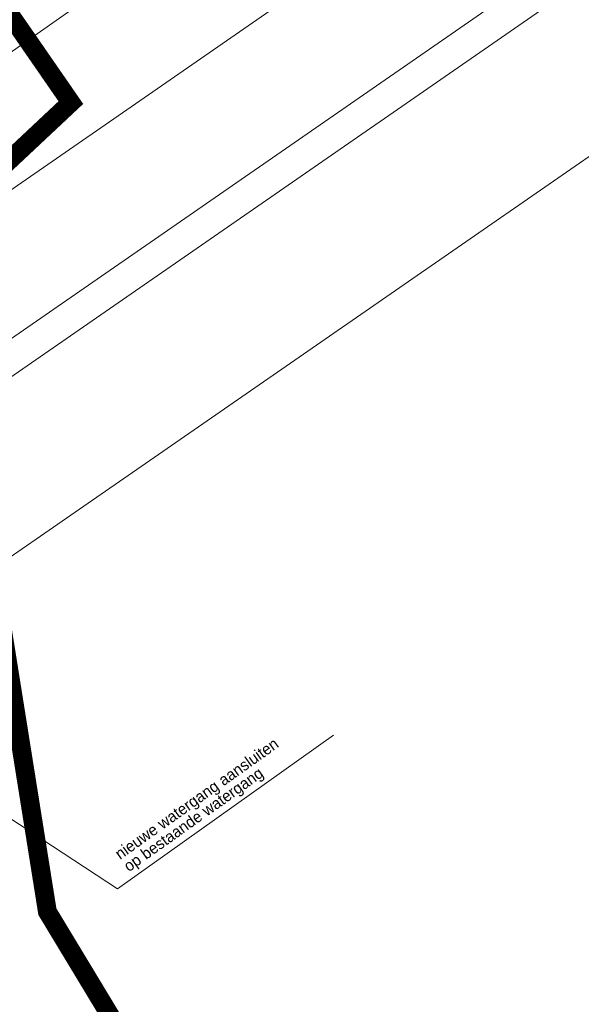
# Model space of a CAD drawing. Header units: metres. Extents: x 148316 to 148653, y 486436 to 486744.
# Tile 36 of 110: x 148466 to 148484, y 486568 to 486599. Entities that reach past the tile are written whole.
import ezdxf

# ---------------------------------------------------------------- set-up
doc = ezdxf.new("R2010")
doc.units = ezdxf.units.M
doc.header["$MEASUREMENT"] = 0
doc.layers.get('Defpoints').update_dxf_attribs({"color": 253, "lineweight": 13})
for name, color, linetype, lineweight in [('TOP-L-topo objecten vlak', 7, 'Continuous', 0), ('WVB-alg-werkgrens', 6, 'Continuous', 53), ('WVB-dim-terr-maatvoering 018', 7, 'Continuous', 13), ('WVB-tekst-dik 025', 1, 'Continuous', 30)]:
    doc.layers.add(name, color=color, linetype=linetype, lineweight=lineweight)
doc.styles.add('1 200   0.18', font='WORKING.shx', dxfattribs={"height": 0.36})
doc.dimstyles.new('TER 1 200', dxfattribs={"dimtxt": 0.36, "dimasz": 0.36, "dimexe": 0.18, "dimexo": 0.0625, "dimgap": 0.18, "dimtad": 1, "dimzin": 0, "dimdsep": 46, "dimtxsty": '1 200   0.18', "dimblk": 'TerminatorOpen_0.5', "dimcen": 0, "dimse1": 1, "dimse2": 1, "dimclrd": 256, "dimclre": 256, "dimclrt": 7, "dimazin": 0, "dimtfac": 1, "dimtdec": 0, "dimtmove": 1, "dimatfit": 1, "dimldrblk": 'TerminatorOpen_0.5', "dimfxl": 0.18, "dimfxlon": 1, "dimfrac": 2, "dimtolj": 1, "dimtzin": 0, "dimlwd": -1, "dimlwe": -1, "dimarcsym": 0})

# ---------------------------------------------------------------- blocks, each defined once
blk = doc.blocks.new('TerminatorOpen_0.5')
at = {"color": 0, "linetype": 'ByBlock', "lineweight": -2}
for q in [(-1, 0.25), (-1, 0), (-1, -0.25)]:
    blk.add_line((0, 0), q, dxfattribs=at)
blk = doc.blocks.new('*D32')
at = {"layer": 'Defpoints', "color": 0, "lineweight": 40, "transparency": 16777216}
for p in [(148457.117, 486592.234), (148466.524, 486580.55)]:
    blk.add_point(p, dxfattribs=at)
at = {"layer": 'WVB-dim-terr-maatvoering 018', "transparency": 16777216}
blk.add_line((148458.87, 486590.056), (148457.343, 486591.953), dxfattribs=at)
at = {"layer": 'WVB-dim-terr-maatvoering 018', "transparency": 16777216, "xscale": 0.36, "yscale": 0.36, "zscale": 0.36, "rotation": 128.8392758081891}
blk.add_blockref('TerminatorOpen_0.5', (148457.117, 486592.234), dxfattribs=at)
at = {"layer": 'WVB-dim-terr-maatvoering 018', "color": 7, "transparency": 16777216, "insert": (148458.505, 486591.083), "char_height": 0.36, "attachment_point": 5, "rotation": 308.8393, "style": '1 200   0.18'}
blk.add_mtext('\\A1;\\C7;R15.00', dxfattribs=at)
blk = doc.blocks.new('*D76')
at = {"layer": 'Defpoints', "color": 0, "lineweight": 40, "transparency": 16777216}
for p in [(148483.979, 486581.185), (148445.382, 486549.399)]:
    blk.add_point(p, dxfattribs=at)
at = {"layer": 'WVB-dim-terr-maatvoering 018', "transparency": 16777216}
blk.add_line((148447.835, 486551.42), (148445.66, 486549.628), dxfattribs=at)
at = {"layer": 'WVB-dim-terr-maatvoering 018', "transparency": 16777216, "xscale": 0.36, "yscale": 0.36, "zscale": 0.36, "rotation": 219.4732350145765}
blk.add_blockref('TerminatorOpen_0.5', (148445.382, 486549.399), dxfattribs=at)
at = {"layer": 'WVB-dim-terr-maatvoering 018', "color": 7, "transparency": 16777216, "insert": (148446.753, 486550.995), "char_height": 0.36, "attachment_point": 5, "rotation": 39.4732, "style": '1 200   0.18'}
blk.add_mtext('\\A1;\\C7;R50.00', dxfattribs=at)

msp = doc.modelspace()

# ---------------------------------------------------------------- linework, layer by layer
at = {"layer": 'TOP-L-topo objecten vlak', "color": 7, "linetype": 'Continuous', "lineweight": 0, "flags": 128}
for points in [[(148459.573, 486593.997), (148476.608, 486605.955), (148482.452, 486610.097), (148516.527, 486634.153), (148560.316, 486664.945)], [(148562.633, 486661.689), (148504.641, 486620.859), (148451.839, 486584.332), (148450.763, 486583.567)], [(148454.203, 486581.23), (148506.309, 486617.276), (148564.888, 486658.52)], [(148565.468, 486657.705), (148506.882, 486616.456), (148454.772, 486580.408)], [(148568.199, 486653.868), (148510.556, 486613.283), (148457.754, 486576.756), (148456.226, 486575.67)]]:
    msp.add_lwpolyline(points, dxfattribs=at)
at = {"layer": 'WVB-alg-werkgrens', "const_width": 0.6, "flags": 128}
msp.add_lwpolyline([(148397.936, 486549.438), (148405.482, 486505.39), (148415.064, 486470.684), (148423.293, 486449.926), (148506.104, 486508.865), (148503.707, 486513.24), (148481.942, 486546.496), (148467.069, 486571.104), (148465.646, 486580.023), (148463.023, 486584.396), (148459.628, 486589.156), (148467.816, 486596.834), (148463.424, 486603.18), (148478.017, 486613.277), (148497.467, 486632.243), (148554.728, 486672.795)], dxfattribs=at)
at = {"layer": 'WVB-dim-terr-maatvoering 018'}
msp.add_line((148469.301, 486571.827), (148476.178, 486576.722), dxfattribs=at)

# ---------------------------------------------------------------- texts
at = {"layer": 'WVB-tekst-dik 025', "linetype": 'Continuous', "insert": (148469.174, 486573.04), "char_height": 0.36, "attachment_point": 1, "rotation": 35.4407, "line_spacing_factor": 0.798413, "style": '1 200   0.18'}
msp.add_mtext('nieuwe watergang aansluiten\\Pop bestaande watergang', dxfattribs=at)

# ---------------------------------------------------------------- dimensions: what is measured, and where the dimension line sits
at = {"layer": 'WVB-dim-terr-maatvoering 018'}
for center, mpoint, picture, middle in [((148466.524, 486580.55), (148457.117, 486592.234), '*D32', (148458.225, 486590.858)), ((148483.979, 486581.185), (148445.382, 486549.399), '*D76', (148446.982, 486550.717))]:
    dim = msp.add_radius_dim(center=center, mpoint=mpoint, text='\\C7;<>', dimstyle='TER 1 200', override={"dimtdec": 2, "dimtmove": 1}, dxfattribs=at)
    dim.commit()
    dim.dimension.update_dxf_attribs({"geometry": picture, "text_midpoint": middle, "dimtype": 164})

# ---------------------------------------------------------------- leaders
msp.add_leader([(148457.097, 486579.847), (148469.301, 486571.827)], dimstyle='TER 1 200', override={"dimscale": 1, "dimclrd": 0}, dxfattribs=at)

doc.saveas('drawing.dxf')
